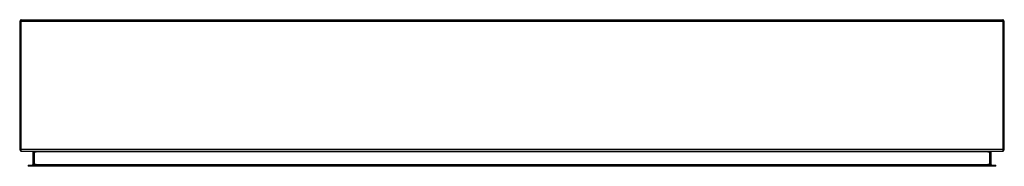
# Model space of a CAD drawing. Header units: inches. Extents: x 39.5 to 99.5, y 30.9 to 39.8.
import ezdxf

# ---------------------------------------------------------------- set-up
doc = ezdxf.new("R2010")
doc.units = ezdxf.units.IN
doc.header["$MEASUREMENT"] = 0
doc.layers.add('Visible Edges(ANSI)', color=7, linetype='Continuous', lineweight=25)
doc.layers.add('Visible Tangent Edges(ANSI)', color=7, linetype='Continuous', lineweight=25)

msp = doc.modelspace()

# ---------------------------------------------------------------- linework, layer by layer
at = {"layer": 'Visible Edges(ANSI)'}
for p, q in [((39.471, 39.722), (39.471, 31.92)), ((39.57, 39.821), (99.372, 39.821)), ((99.471, 31.92), (99.471, 39.722)), ((39.57, 31.821), (99.372, 31.821)), ((40.269, 31.79), (40.269, 31.004)), ((98.672, 31.004), (98.672, 31.79)), ((39.982, 30.973), (40.179, 30.973)), ((39.982, 30.973), (39.982, 30.905)), ((40.179, 30.905), (39.982, 30.905)), ((40.179, 30.973), (98.762, 30.973)), ((98.762, 30.905), (40.179, 30.905)), ((98.762, 30.973), (98.959, 30.973)), ((98.959, 30.905), (98.762, 30.905)), ((98.959, 30.905), (98.959, 30.973))]:
    msp.add_line(p, q, dxfattribs=at)
for centre, radius, start, end in [((39.57, 39.722), 0.099, 90, 180), ((99.372, 39.722), 0.099, 0, 90), ((39.57, 31.92), 0.099, 180, 270), ((40.238, 31.79), 0.031, 0, 90), ((98.703, 31.79), 0.031, 90, 180), ((99.372, 31.92), 0.099, 270, 0), ((40.238, 31.004), 0.031, 270, 0), ((98.703, 31.004), 0.031, 180, 270)]:
    msp.add_arc(centre, radius, start, end, dxfattribs=at)
at = {"layer": 'Visible Tangent Edges(ANSI)'}
for p, q in [((39.57, 39.722), (39.471, 39.722)), ((39.57, 39.722), (39.57, 39.821)), ((39.57, 31.92), (39.57, 39.722)), ((99.372, 39.722), (39.57, 39.722)), ((99.372, 39.821), (99.372, 39.722)), ((99.372, 39.722), (99.372, 31.92)), ((99.471, 39.722), (99.372, 39.722)), ((39.471, 31.92), (39.57, 31.92)), ((39.57, 31.821), (39.57, 31.92)), ((99.372, 31.92), (39.57, 31.92)), ((40.368, 31.79), (40.368, 31.821)), ((98.573, 31.79), (98.573, 31.821)), ((99.372, 31.92), (99.471, 31.92)), ((99.372, 31.92), (99.372, 31.821)), ((40.368, 31.79), (40.269, 31.79)), ((40.368, 31.004), (40.368, 31.79)), ((40.368, 31.79), (40.469, 31.79)), ((98.472, 31.79), (40.469, 31.79)), ((98.472, 31.79), (98.573, 31.79)), ((98.573, 31.79), (98.573, 31.004)), ((98.672, 31.79), (98.573, 31.79)), ((40.179, 30.905), (40.179, 30.973)), ((40.269, 31.004), (40.368, 31.004)), ((40.368, 30.973), (40.368, 31.004)), ((40.469, 31.004), (40.368, 31.004)), ((40.469, 31.004), (98.472, 31.004)), ((98.573, 31.004), (98.472, 31.004)), ((98.573, 31.004), (98.672, 31.004)), ((98.573, 30.973), (98.573, 31.004)), ((98.762, 30.973), (98.762, 30.905))]:
    msp.add_line(p, q, dxfattribs=at)

doc.saveas('drawing.dxf')
